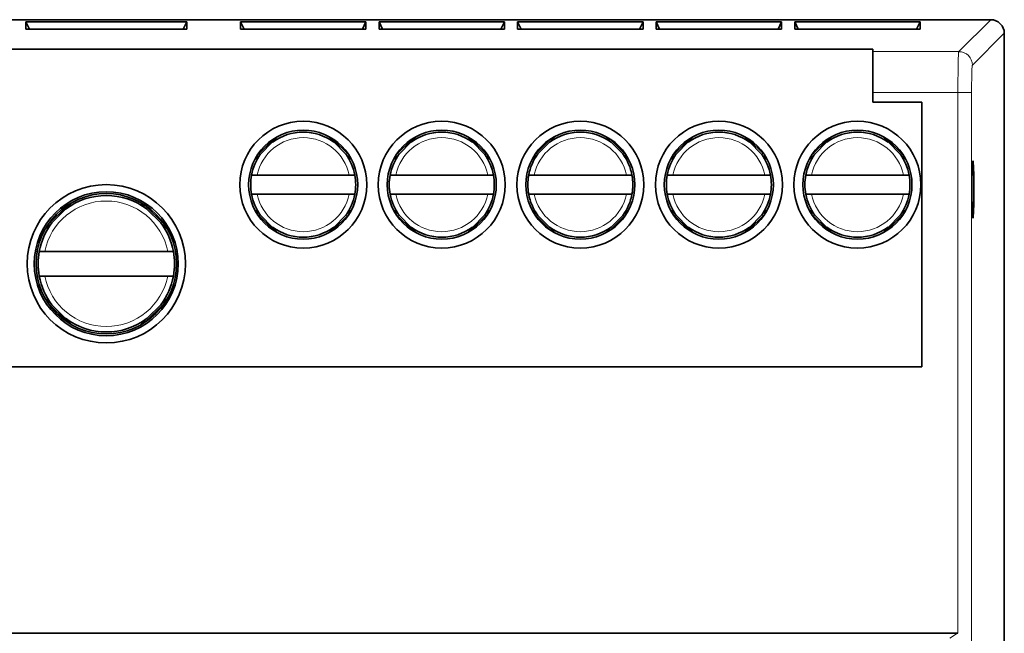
# Model space of a CAD drawing. Extents: x 68 to 139, y 93 to 210.
# Tile 4 of 4: x 103 to 139, y 188 to 210. Entities that reach past the tile are written whole.
import ezdxf

# ---------------------------------------------------------------- set-up
doc = ezdxf.new("R2010")
doc.units = 0

msp = doc.modelspace()

# ---------------------------------------------------------------- linework, layer by layer
at = {"color": 7, "lineweight": 35}
for p, q in [((138.865, 210.025), (68.665, 210.025)), ((68.665, 210.025), (138.865, 210.025)), ((103.49, 209.944), (103.49, 209.682)), ((109.39, 209.944), (103.49, 209.944)), ((103.49, 209.944), (103.619, 209.682)), ((109.261, 209.682), (109.39, 209.944)), ((109.39, 209.682), (109.39, 209.944)), ((115.96, 209.944), (111.36, 209.944)), ((111.36, 209.944), (111.36, 209.682)), ((111.36, 209.944), (111.489, 209.682)), ((115.96, 209.944), (115.831, 209.682)), ((115.96, 209.682), (115.96, 209.944)), ((121.04, 209.944), (116.44, 209.944)), ((116.44, 209.944), (116.44, 209.682)), ((116.44, 209.944), (116.569, 209.682)), ((121.04, 209.944), (120.911, 209.682)), ((121.04, 209.682), (121.04, 209.944)), ((126.12, 209.944), (121.52, 209.944)), ((121.52, 209.944), (121.52, 209.682)), ((121.52, 209.944), (121.649, 209.682)), ((126.12, 209.944), (125.991, 209.682)), ((126.12, 209.682), (126.12, 209.944)), ((126.6, 209.944), (126.6, 209.682)), ((131.2, 209.944), (126.6, 209.944)), ((126.6, 209.944), (126.729, 209.682)), ((131.071, 209.682), (131.2, 209.944)), ((131.2, 209.682), (131.2, 209.944)), ((131.68, 209.944), (131.68, 209.682)), ((136.28, 209.944), (131.68, 209.944)), ((131.68, 209.944), (131.809, 209.682)), ((136.151, 209.682), (136.28, 209.944)), ((136.28, 209.682), (136.28, 209.944)), ((103.49, 209.682), (109.39, 209.682)), ((111.36, 209.682), (115.96, 209.682)), ((116.44, 209.682), (121.04, 209.682)), ((121.52, 209.682), (126.12, 209.682)), ((126.6, 209.682), (131.2, 209.682)), ((131.68, 209.682), (136.28, 209.682)), ((139.365, 184.425), (139.365, 209.525)), ((139.365, 209.525), (139.365, 184.275)), ((72.987, 208.942), (134.543, 208.942)), ((134.543, 208.942), (134.543, 208.853)), ((134.543, 208.853), (134.543, 207.354)), ((134.543, 207.354), (134.543, 207.002)), ((134.543, 207.002), (136.343, 207.002)), ((136.343, 207.002), (136.343, 197.3)), ((112.758, 205.76), (111.875, 204.876)), ((115.445, 204.876), (114.562, 205.76)), ((117.838, 205.76), (116.955, 204.876)), ((120.525, 204.876), (119.642, 205.76)), ((122.918, 205.76), (122.035, 204.876)), ((125.605, 204.876), (124.722, 205.76)), ((127.998, 205.76), (127.115, 204.876)), ((130.685, 204.876), (129.802, 205.76)), ((133.078, 205.76), (132.195, 204.876)), ((135.765, 204.876), (134.882, 205.76)), ((111.767, 204.325), (111.971, 204.325)), ((115.349, 204.325), (111.971, 204.325)), ((115.349, 204.325), (115.553, 204.325)), ((116.847, 204.325), (117.051, 204.325)), ((120.429, 204.325), (117.051, 204.325)), ((120.429, 204.325), (120.633, 204.325)), ((121.927, 204.325), (122.131, 204.325)), ((122.131, 204.325), (125.509, 204.325)), ((125.509, 204.325), (125.713, 204.325)), ((127.007, 204.325), (127.211, 204.325)), ((130.589, 204.325), (127.211, 204.325)), ((130.589, 204.325), (130.793, 204.325)), ((132.087, 204.325), (132.291, 204.325)), ((132.291, 204.325), (135.669, 204.325)), ((135.669, 204.325), (135.873, 204.325)), ((111.971, 203.625), (111.767, 203.625)), ((115.349, 203.625), (111.971, 203.625)), ((115.553, 203.625), (115.349, 203.625)), ((117.051, 203.625), (116.847, 203.625)), ((120.429, 203.625), (117.051, 203.625)), ((120.633, 203.625), (120.429, 203.625)), ((122.131, 203.625), (121.927, 203.625)), ((122.131, 203.625), (125.509, 203.625)), ((125.713, 203.625), (125.509, 203.625)), ((127.211, 203.625), (127.007, 203.625)), ((130.589, 203.625), (127.211, 203.625)), ((130.793, 203.625), (130.589, 203.625)), ((132.291, 203.625), (132.087, 203.625)), ((132.291, 203.625), (135.669, 203.625)), ((135.873, 203.625), (135.669, 203.625)), ((104.187, 202.322), (105.192, 203.327)), ((108.693, 202.322), (107.688, 203.327)), ((112.758, 202.189), (111.875, 203.073)), ((115.445, 203.073), (114.562, 202.189)), ((117.838, 202.189), (116.955, 203.073)), ((120.525, 203.073), (119.642, 202.189)), ((122.918, 202.189), (122.035, 203.073)), ((125.605, 203.073), (124.722, 202.189)), ((127.998, 202.189), (127.115, 203.073)), ((130.685, 203.073), (129.802, 202.189)), ((133.078, 202.189), (132.195, 203.073)), ((135.765, 203.073), (134.882, 202.189)), ((103.981, 201.525), (104.184, 201.525)), ((104.184, 201.525), (108.696, 201.525)), ((108.696, 201.525), (108.899, 201.525)), ((104.184, 200.625), (103.981, 200.625)), ((104.184, 200.625), (108.696, 200.625)), ((108.899, 200.625), (108.696, 200.625)), ((105.192, 198.822), (104.187, 199.827)), ((107.688, 198.822), (108.693, 199.827)), ((136.343, 197.3), (71.187, 197.3)), ((137.643, 187.525), (69.887, 187.525)), ((137.66, 187.524), (137.643, 187.525))]:
    msp.add_line(p, q, dxfattribs=at)
at = {"color": 7, "lineweight": 13}
for p, q in [((138.865, 210.025), (137.694, 208.853)), ((138.193, 208.353), (139.365, 209.525)), ((137.694, 208.853), (134.543, 208.853)), ((134.543, 207.354), (137.66, 207.354)), ((137.66, 207.354), (138.16, 207.354)), ((137.66, 207.354), (137.66, 187.524)), ((138.16, 187.035), (138.16, 207.354)), ((112.595, 205.668), (111.967, 205.039)), ((115.353, 205.039), (114.725, 205.668)), ((117.675, 205.668), (117.047, 205.039)), ((120.433, 205.039), (119.805, 205.668)), ((122.755, 205.668), (122.127, 205.039)), ((125.513, 205.039), (124.885, 205.668)), ((127.835, 205.668), (127.207, 205.039)), ((130.593, 205.039), (129.965, 205.668)), ((132.915, 205.668), (132.287, 205.039)), ((135.673, 205.039), (135.045, 205.668)), ((104.297, 202.503), (105.012, 203.217)), ((108.582, 202.503), (107.868, 203.217)), ((112.595, 202.281), (111.967, 202.91)), ((115.353, 202.91), (114.725, 202.281)), ((117.675, 202.281), (117.047, 202.91)), ((120.433, 202.91), (119.805, 202.281)), ((122.755, 202.281), (122.127, 202.91)), ((125.513, 202.91), (124.885, 202.281)), ((127.835, 202.281), (127.207, 202.91)), ((130.593, 202.91), (129.965, 202.281)), ((132.915, 202.281), (132.287, 202.91)), ((135.673, 202.91), (135.045, 202.281)), ((105.012, 198.932), (104.297, 199.646)), ((107.868, 198.932), (108.582, 199.646)), ((137.643, 187.525), (137.363, 187.35))]:
    msp.add_line(p, q, dxfattribs=at)
for points in [[(137.694, 208.853), (137.693, 208.851), (137.691, 208.845), (137.686, 208.805), (137.672, 208.501), (137.66, 207.354)], [(138.16, 207.354), (138.174, 208.159), (138.189, 208.341), (138.192, 208.351), (138.193, 208.353)]]:
    msp.add_lwpolyline(points, dxfattribs=at)
at = {"color": 7, "lineweight": 35}
for centre, radius in [((113.66, 203.975), 2.327), ((118.74, 203.975), 2.327), ((123.82, 203.975), 2.327), ((128.9, 203.975), 2.327), ((133.98, 203.975), 2.327), ((113.66, 203.975), 2), ((118.74, 203.975), 2), ((123.82, 203.975), 2), ((128.9, 203.975), 2), ((133.98, 203.975), 2), ((106.44, 201.075), 2.902), ((106.44, 201.075), 2.64), ((106.44, 201.075), 2.575)]:
    msp.add_circle(centre, radius, dxfattribs=at)
for centre, radius, start, end in [((138.865, 209.525), 0.5, 359.9844, 90.0156), ((138.865, 209.525), 0.5, 359.9844, 90.0156), ((113.66, 203.975), 1.925, 54.2439, 125.7559), ((113.66, 203.975), 2, 270, 90), ((118.74, 203.975), 1.925, 54.2439, 125.7559), ((118.74, 203.975), 2, 270, 90), ((123.82, 203.975), 1.925, 54.2439, 125.7559), ((123.82, 203.975), 2, 270, 90), ((128.9, 203.975), 1.925, 54.2437, 125.756), ((128.9, 203.975), 2, 270, 90), ((133.98, 203.975), 1.925, 54.2437, 125.756), ((133.98, 203.975), 2, 270, 90), ((113.66, 203.975), 1.925, 144.2441, 169.5243), ((113.66, 203.975), 1.925, 10.4757, 35.7561), ((118.74, 203.975), 1.925, 144.2441, 169.5243), ((118.74, 203.975), 1.925, 10.4757, 35.7561), ((123.82, 203.975), 1.925, 144.2441, 169.5243), ((123.82, 203.975), 1.925, 10.4757, 35.7561), ((128.9, 203.975), 1.925, 144.2439, 169.5243), ((128.9, 203.975), 1.925, 10.4757, 35.7562), ((133.98, 203.975), 1.925, 144.2439, 169.5243), ((133.98, 203.975), 1.925, 10.4757, 35.7562), ((113.66, 203.975), 1.925, 169.5243, 190.4757), ((113.66, 203.975), 1.925, 349.5243, 10.4757), ((118.74, 203.975), 1.925, 169.5243, 190.4757), ((118.74, 203.975), 1.925, 349.5243, 10.4757), ((123.82, 203.975), 1.925, 169.5243, 190.4757), ((123.82, 203.975), 1.925, 349.5243, 10.4757), ((128.9, 203.975), 1.925, 169.5243, 190.4757), ((128.9, 203.975), 1.925, 349.5243, 10.4757), ((133.98, 203.975), 1.925, 169.5243, 190.4757), ((133.98, 203.975), 1.925, 349.5243, 10.4757), ((113.66, 203.975), 1.925, 190.4757, 215.7557), ((113.66, 203.975), 1.925, 324.2441, 349.5243), ((118.74, 203.975), 1.925, 190.4757, 215.7557), ((118.74, 203.975), 1.925, 324.2441, 349.5243), ((123.82, 203.975), 1.925, 190.4757, 215.7557), ((123.82, 203.975), 1.925, 324.2441, 349.5243), ((128.9, 203.975), 1.925, 190.4757, 215.7558), ((128.9, 203.975), 1.925, 324.2437, 349.5243), ((133.98, 203.975), 1.925, 190.4757, 215.7558), ((133.98, 203.975), 1.925, 324.2437, 349.5243), ((106.44, 201.075), 2.5, 53.1087, 126.8908), ((106.44, 201.075), 2.5, 143.1092, 169.6302), ((106.44, 201.075), 2.5, 10.3698, 36.8913), ((113.66, 203.975), 1.925, 234.2443, 305.7559), ((118.74, 203.975), 1.925, 234.2443, 305.7559), ((123.82, 203.975), 1.925, 234.2443, 305.7559), ((128.9, 203.975), 1.925, 234.244, 305.756), ((133.98, 203.975), 1.925, 234.244, 305.756), ((106.44, 201.075), 2.5, 169.6302, 190.3698), ((106.44, 201.075), 2.5, 349.6302, 10.3698), ((106.44, 201.075), 2.5, 190.3698, 216.8903), ((106.44, 201.075), 2.5, 323.1092, 349.6302), ((106.44, 201.075), 2.5, 233.1097, 306.8908)]:
    msp.add_arc(centre, radius, start, end, dxfattribs=at)
at = {"color": 7, "lineweight": 13}
for centre, radius, start, end in [((137.693, 208.352), 0.5, 0.0855, 89.9145), ((113.66, 203.975), 1.725, 11.7065, 168.2935), ((118.74, 203.975), 1.725, 11.7065, 168.2935), ((123.82, 203.975), 1.725, 11.7065, 168.2935), ((128.9, 203.975), 1.725, 11.7065, 168.2935), ((133.98, 203.975), 1.725, 11.7065, 168.2935), ((113.66, 203.975), 1.725, 191.7065, 348.2935), ((118.74, 203.975), 1.725, 191.7065, 348.2935), ((123.82, 203.975), 1.725, 191.7065, 348.2935), ((128.9, 203.975), 1.725, 191.7065, 348.2935), ((133.98, 203.975), 1.725, 191.7065, 348.2935), ((106.44, 201.075), 2.3, 11.2828, 168.7172), ((106.44, 201.075), 2.3, 191.2828, 348.7172)]:
    msp.add_arc(centre, radius, start, end, dxfattribs=at)
at = {"color": 7, "lineweight": 35}
for start_param, end_param in [(0, 1.570796), (3.141593, 6.283185), (1.570796, 3.141593)]:
    msp.add_ellipse((138.213, 203.8), major_axis=(0, 1.05), ratio=0.034921, start_param=start_param, end_param=end_param, dxfattribs=at)

doc.saveas('drawing.dxf')
